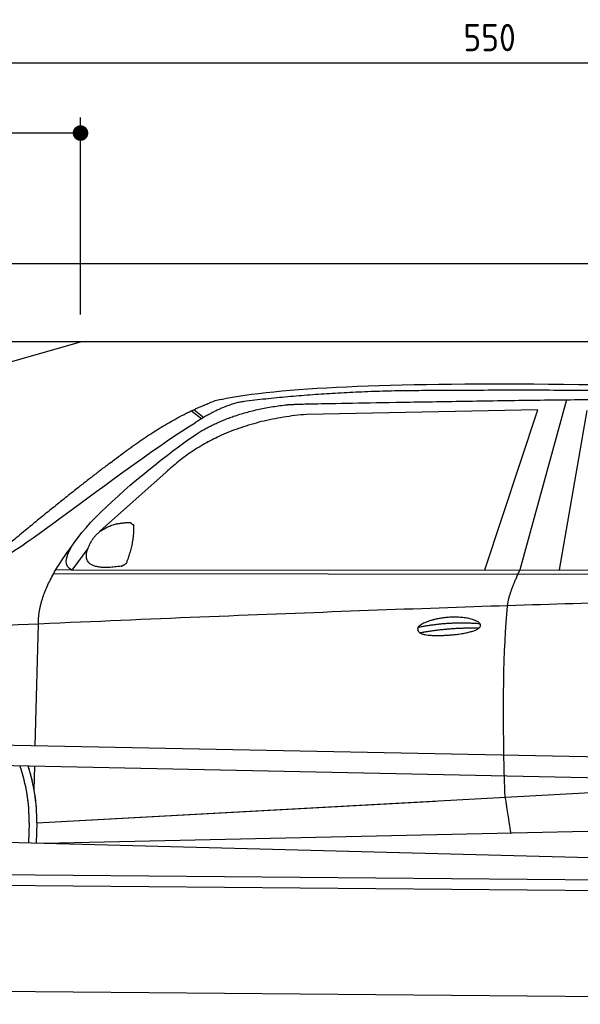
# Model space of a CAD drawing. Header units: millimetres. Extents: x -411 to 6777, y 0 to 6777.
# Tile 4 of 6: x 1744 to 3183, y 4250 to 6777. Entities that reach past the tile are written whole.
import ezdxf

# ---------------------------------------------------------------- set-up
doc = ezdxf.new("R2010")
doc.units = ezdxf.units.MM
doc.layers.add('4', color=3, linetype='Continuous')
for name, color, linetype, lineweight in [('car', 10, 'Continuous', 25), ('Freiraum', 7, 'Continuous', 25), ('Gebäude', 7, 'Continuous', 25), ('Plattform', 7, 'Continuous', 25)]:
    doc.layers.add(name, color=color, linetype=linetype, lineweight=lineweight)
doc.styles.get("Standard").update_dxf_attribs({"font": 'ISOCP.SHX'})
doc.dimstyles.new('GEN-ISO', dxfattribs={"dimscale": 20, "dimtxt": 3.5, "dimasz": 2, "dimexe": 2, "dimexo": 1, "dimgap": 1.5, "dimtad": 1, "dimdec": 1, "dimlfac": 0.1, "dimdsep": 46, "dimtxsty": 'STANDARD', "dimblk": 'PUNKT', "dimcen": 2, "dimclrd": 256, "dimclre": 256, "dimclrt": 2, "dimadec": 0, "dimazin": 0, "dimtp": 0.1, "dimtm": 0.1, "dimtfac": 0.71, "dimtdec": 1, "dimtmove": 2, "dimatfit": 3, "dimldrblk": 'PUNKT', "dimfxl": 2, "dimtolj": 1, "dimarcsym": 0})

# ---------------------------------------------------------------- blocks, each defined once
blk = doc.blocks.new('PUNKT')
at = {"layer": '4', "color": 0, "linetype": 'ByBlock'}
blk.add_line((-0.5, 0), (-1, 0), dxfattribs=at)
at = {"layer": '4', "color": 0, "linetype": 'ByBlock', "const_width": 0.5}
blk.add_lwpolyline([(-0.25, 0, 1), (0.25, 0, 1)], format="xyb", close=True, dxfattribs=at)
blk = doc.blocks.new('*D117')
at = {"layer": '4', "lineweight": -2, "transparency": 16777216}
for p, q in [((200, 5970.9), (200, 6705.8)), ((5700, 6170.9), (5700, 6705.8)), ((240, 6665.8), (5660, 6665.8))]:
    blk.add_line(p, q, dxfattribs=at)
at = {"layer": 'Defpoints', "color": 0, "transparency": 16777216}
for p in [(5700, 6665.8), (5700, 6150.9), (200, 5950.9)]:
    blk.add_point(p, dxfattribs=at)
at = {"layer": '4', "lineweight": -2, "transparency": 16777216, "xscale": 40, "yscale": 40, "zscale": 40, "rotation": 180}
blk.add_blockref('PUNKT', (200, 6665.8), dxfattribs=at)
at = {"layer": '4', "lineweight": -2, "transparency": 16777216, "xscale": 40, "yscale": 40, "zscale": 40}
blk.add_blockref('PUNKT', (5700, 6665.8), dxfattribs=at)
at = {"layer": '4', "color": 2, "transparency": 16777216, "insert": (2950, 6730.8), "char_height": 70, "attachment_point": 5}
blk.add_mtext('550', dxfattribs=at)
blk = doc.blocks.new('Car')
at = {"layer": 'car'}
for p, q in [((3094.1, 5830.1), (2978.8, 5392.1)), ((2131.9, 5793.1), (2158.1, 5772.8)), ((2137.7, 5795.8), (2163.3, 5776)), ((3020.9, 5803.7), (2427.3, 5786.3)), ((2888.7, 5391.3), (3020.9, 5803.7)), ((3080.4, 5393.1), (3147.5, 5802.9)), ((2067.8, 5634.4), (1898.4, 5480.5)), ((1869.1, 5437), (1828.5, 5381)), ((1781.6, 5371.7), (4424.9, 5392.7)), ((1828.5, 5381), (4480.4, 5406.7)), ((1828.5, 5381), (1787.3, 5381.7)), ((1738.5, 4929.5), (1743.8, 5242)), ((1736.6, 4816.5), (1737.6, 4877.1)), ((1736.6, 4816.5), (1737.6, 4877.1)), ((1743.9, 4731.9), (3612.9, 4851.2)), ((1743.9, 4731.9), (2767.4, 4797.2)), ((1724.3, 4731.1), (1723.4, 4680.7)), ((1743.9, 4731.9), (1743.2, 4680.3)), ((1763.7, 4680), (3649.1, 4738.6)), ((1665.2, 4681.7), (3714.2, 4647))]:
    blk.add_line(p, q, dxfattribs=at)
for centre, radius, start, end in [((2246.3, 5652.8), 174.5, 102.8736, 113.54), ((1319.5, 4737.7), 404.8, 359.0666, 20.2174), ((1319.8, 4737.9), 424.2, 359.1908, 19.1882), ((1319.8, 4737.9), 424.2, 10.6728, 19.1882), ((1319.8, 4737.9), 404.6, 359.0315, 10.2025), ((1319.8, 4737.9), 424.2, 359.1908, 9.6942)]:
    blk.add_arc(centre, radius, start, end, dxfattribs=at)
for points, degree in [([(2207.4, 5822.9), (2494.4, 5887.1), (3379.5, 5881.9), (4552, 5829.4)], 3), ([(2737.9, 5850.1), (2495, 5847.8), (2265.9, 5817.9)], 2), ([(3702.1, 5844.3), (3353.8, 5860.5), (2737.9, 5850.1)], 2), ([(1924.6, 5657.4), (2064.7, 5768.9), (2176.6, 5812.7)], 2), ([(2265.9, 5817.9), (2209.7, 5808.3), (2141.8, 5762.4)], 2), ([(2427.3, 5786.3), (2203.3, 5765), (2067.8, 5634.4)], 2), ([(2148.4, 5735.7), (2241.6, 5794.3), (2377.1, 5810.7)], 2), ([(1628.7, 5403.6), (1664.4, 5400.2), (1964.3, 5651.8), (2141.8, 5762.4)], 3), ([(1828.5, 5381), (1745.2, 5420.3), (2036.9, 5659.3), (2148.4, 5735.7)], 3), ([(1924.6, 5657.4), (1844.1, 5596.2), (1742.5, 5511.8), (1614.1, 5405.4), (1620.1, 5403.5)], 4), ([(1877.2, 5454.8), (1893.5, 5485.2), (1936.1, 5499.6)], 2), ([(1936.1, 5499.6), (1964.7, 5505.7), (1977.6, 5504.6)], 2), ([(1968.3, 5400.4), (1989.2, 5453.6), (1986.2, 5498.4)], 2), ([(1977.6, 5504.6), (1983.7, 5498.5), (1986.2, 5498.4)], 2), ([(1743.8, 5242), (1740.7, 5325.6), (1828.5, 5443.7)], 2), ([(1954.8, 5392.6), (1832.8, 5372.7), (1877.2, 5454.8)], 2), ([(1954.8, 5392.6), (1960.8, 5394.4), (1968.3, 5400.4)], 2), ([(2947.6, 5299.9), (2950.5, 5330.9), (2978.8, 5392.1)], 2), ([(4699.6, 5337), (3823, 5357.3), (1391, 5222.9)], 2), ([(2718, 5242.5), (2793.5, 5259.4), (2877, 5253.7)], 2), ([(2723.1, 5228.7), (2797.1, 5243.3), (2875, 5242.5)], 2)]:
    blk.add_open_spline(points, degree=degree, dxfattribs=at)
for points, degree, knots in [([(2377.1, 5810.7), (2403.6, 5813), (2543, 5816.1), (3564.3, 5845.6), (4184.5, 5844.9), (4641.5, 5676.4), (4619.4, 5502.6)], 4, [0.0821318, 0.0821318, 0.0821318, 0.0821318, 0.0821318, 0.258851, 0.508851, 1, 1, 1, 1, 1]), ([(2945.9, 4808.6), (2945.3, 4822.2), (2944.8, 4835.5), (2944.3, 4848.7), (2936.9, 5038.5), (2938.1, 5188.9), (2947.6, 5299.9)], 3, [0, 0, 0, 0, 0.064923, 0.064923, 0.064923, 1, 1, 1, 1]), ([(2718, 5242.5), (2722.3, 5247.6), (2743.3, 5264), (2825.9, 5284.1), (2941.3, 5248), (2832.6, 5219.4), (2747.8, 5220), (2713.5, 5223.5), (2718, 5242.5)], 5, [0, 0, 0, 0, 0, 0, 0.300106, 0.500106, 0.700106, 1, 1, 1, 1, 1, 1]), ([(2945.9, 4808.6), (2946.6, 4804), (2947.4, 4799.5), (2948, 4795.1), (2948.7, 4791.1), (2949.3, 4787.2), (2949.9, 4783.5), (2954.7, 4753.3), (2958.4, 4731.2), (2961.1, 4717.2)], 3, [-0.000011, -0.000011, -0.000011, -0.000011, 0.107576, 0.107576, 0.107576, 0.206414, 0.206414, 0.206414, 1, 1, 1, 1])]:
    blk.add_open_spline(points, degree=degree, knots=knots, dxfattribs=at)
blk = doc.blocks.new('_Dot')
at = {"color": 0, "linetype": 'ByBlock', "lineweight": -2}
blk.add_line((-0.5, 0), (-1, 0), dxfattribs=at)
at = {"color": 0, "linetype": 'ByBlock', "const_width": 0.5}
blk.add_lwpolyline([(-0.25, 0, 1), (0.25, 0, 1)], format="xyb", close=True, dxfattribs=at)
blk = doc.blocks.new('*D123')
at = {"layer": '4', "lineweight": -2, "transparency": 16777216}
for p, q in [((200, 5970.9), (200, 6525.7)), ((1899.7, 6020), (1899.7, 6525.7)), ((1859.7, 6485.7), (240, 6485.7))]:
    blk.add_line(p, q, dxfattribs=at)
at = {"layer": 'Defpoints', "color": 0, "transparency": 16777216}
for p in [(200, 6485.7), (1899.7, 6000), (200, 5950.9)]:
    blk.add_point(p, dxfattribs=at)
at = {"layer": '4', "lineweight": -2, "transparency": 16777216, "xscale": 40, "yscale": 40, "zscale": 40, "rotation": 180}
blk.add_blockref('_Dot', (200, 6485.7), dxfattribs=at)
at = {"layer": '4', "lineweight": -2, "transparency": 16777216, "xscale": 40, "yscale": 40, "zscale": 40}
blk.add_blockref('_Dot', (1899.7, 6485.7), dxfattribs=at)
at = {"layer": '4', "color": 2, "transparency": 16777216, "insert": (1049.8, 6550.7), "char_height": 70, "attachment_point": 5}
blk.add_mtext('170', dxfattribs=at)
blk = doc.blocks.new('Plattform OG 6200 550')
at = {"layer": 'Plattform'}
for p, q in [((5252.6, 2228.9), (118.8, 2331.3)), ((5251.5, 2172.9), (117.8, 2280.4)), ((210.6, 1982.9), (5165.4, 1939.7)), ((216.3, 1955.9), (5165.1, 1912.7)), ((5207.8, 1639.3), (142.9, 1683.5))]:
    blk.add_line(p, q, dxfattribs=at)
blk = doc.blocks.new('Gebäude_385_GT190')
at = {"layer": 'Freiraum'}
blk.add_lwpolyline([(200, 5700), (350, 5700), (350, 5550), (499.8, 5550), (1900, 5950)], dxfattribs=at)
at = {"layer": 'Gebäude'}
for p, q in [((5900, 6150), (0, 6150)), ((5700, 5950), (200, 5950))]:
    blk.add_line(p, q, dxfattribs=at)

msp = doc.modelspace()

# ---------------------------------------------------------------- block references
msp.add_blockref('Gebäude_385_GT190', (0, 0))
at = {"layer": 'car', "rotation": 359.4752422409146}
msp.add_blockref('Car', (0, 0), dxfattribs=at)
at = {"layer": 'Plattform'}
msp.add_blockref('Plattform OG 6200 550', (229.68, 2610.67), dxfattribs=at)

# ---------------------------------------------------------------- dimensions: what is measured, and where the dimension line sits
at = {"layer": '4'}
for base, p1, p2, override, picture, middle in [((5700, 6665.8), (200, 5950.88), (5700, 6150.88), {"dimtdec": 3, "dimtolj": 0}, '*D117', (2950, 6730.8)), ((200, 6485.7), (1899.68, 6000), (200, 5950.88), {"dimblk1": 'Dot', "dimblk2": 'Dot', "dimsah": 1, "dimtdec": 3, "dimtolj": 0}, '*D123', (1049.84, 6550.7))]:
    dim = msp.add_linear_dim(base=base, p1=p1, p2=p2, dimstyle='GEN-ISO', override=override, dxfattribs=at)
    dim.commit()
    dim.dimension.update_dxf_attribs({"geometry": picture, "text_midpoint": middle})

doc.saveas('drawing.dxf')
